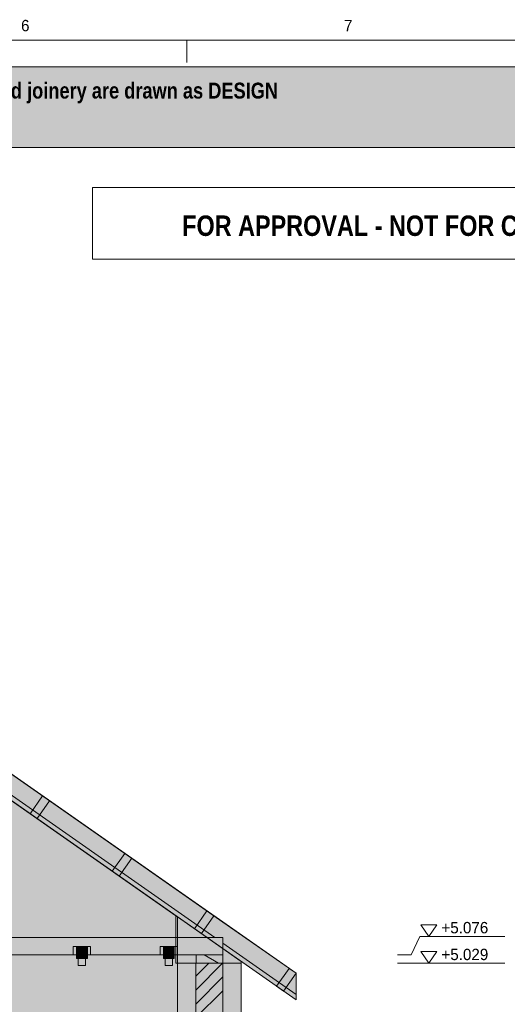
# Model space of a CAD drawing. Header units: millimetres. Extents: x 17 to 413, y 4 to 292.
# Tile 18 of 19: x 218 to 273, y 182 to 292. Entities that reach past the tile are written whole.
import ezdxf
from ezdxf.enums import TextEntityAlignment as Align

# ---------------------------------------------------------------- set-up
doc = ezdxf.new("R2010")
doc.units = ezdxf.units.MM
for name, color, linetype in [('FILL-C_BDBDBF', 7, 'Continuous'), ('FILL-C_CCB294', 7, 'Continuous'), ('FILL-EPS', 7, 'Continuous'), ('FILL-WHITE', 7, 'Continuous'), ('LINE-CORE', 7, 'Continuous'), ('LINE-INK', 7, 'Continuous'), ('LINE-RED', 7, 'Continuous'), ('LINE-STEEL_GREY', 7, 'Continuous'), ('LINE-TIMBER_DK', 7, 'Continuous'), ('TEXT-INK', 7, 'Continuous'), ('TEXT-RED', 7, 'Continuous'), ('TEXT-STEEL_GREY', 7, 'Continuous')]:
    doc.layers.add(name, color=color, linetype=linetype)
doc.styles.add('OpenSansCondensed-Bold', font='OpenSansCondensed-Bold.ttf')

msp = doc.modelspace()

# ---------------------------------------------------------------- hatches: boundary and pattern name
at = {"layer": 'FILL-C_BDBDBF', "true_color": 0xbdbdbf}
h = msp.add_hatch(color=9, dxfattribs=at)
h.dxf.hatch_style = 1
h.paths.add_polyline_path([(240.8, 186.72), (240.8, 180.64), (239.36, 180.64), (237.75, 180.64), (237.75, 186.72), (240.21, 186.72)])
at = {"layer": 'FILL-C_CCB294', "true_color": 0xccb294}
h = msp.add_hatch(color=253, dxfattribs=at)
h.dxf.hatch_style = 1
h.paths.add_polyline_path([(237.8, 186.72), (237.8, 187.43), (237.8, 187.66), (238.53, 187.66), (240.8, 187.66), (240.8, 186.95), (240.8, 186.72), (240.06, 186.72)])
h = msp.add_hatch(color=253, dxfattribs=at)
h.dxf.hatch_style = 1
h.paths.add_polyline_path([(237.8, 186.72), (237.8, 187.43), (237.8, 187.66), (238.53, 187.66), (240.8, 187.66), (240.8, 186.95), (240.8, 186.72), (240.06, 186.72)])
at = {"layer": 'FILL-EPS', "true_color": 0xccffff}
h = msp.add_hatch(color=7, dxfattribs=at)
h.dxf.hatch_style = 1
h.paths.add_polyline_path([(237.75, 186.72), (237.75, 180.64), (235.72, 180.64), (235.72, 181.34), (235.72, 182.22), (235.72, 182.62), (235.72, 186.72)])
h = msp.add_hatch(color=7, dxfattribs=at)
h.dxf.hatch_style = 1
h.paths.add_polyline_path([(242.83, 184.13), (242.83, 183.89), (242.83, 183.31), (242.83, 182.69), (242.83, 180.64), (242.83, 180.14), (242.27, 180.14), (240.82, 180.14), (240.82, 180.49), (240.82, 180.64), (240.8, 180.64), (240.8, 186.72), (242.83, 186.72)])
at = {"layer": 'FILL-WHITE', "true_color": 0xfff5f0}
h = msp.add_hatch(color=7, dxfattribs=at)
h.dxf.hatch_style = 1
h.paths.add_polyline_path([(23, 278), (307, 278), (307, 287), (23, 287)])
at = {"layer": 'FILL-WHITE', "true_color": 0xffffff}
h = msp.add_hatch(color=7, dxfattribs=at)
h.dxf.hatch_style = 1
h.paths.add_polyline_path([(156.3, 250.48), (248.97, 185.6), (248.97, 182.62), (156.3, 247.51)])
h = msp.add_hatch(color=7, dxfattribs=at)
h.dxf.hatch_style = 1
h.paths.add_polyline_path([(248.97, 185.6), (248.97, 182.62), (156.3, 247.51), (156.3, 250.48)])
h = msp.add_hatch(color=7, dxfattribs=at)
h.dxf.hatch_style = 1
h.paths.add_polyline_path([(156.3, 250.48), (248.97, 185.6), (248.97, 182.62), (156.3, 247.51)])
h = msp.add_hatch(color=7, dxfattribs=at)
h.dxf.hatch_style = 1
h.paths.add_polyline_path([(248.97, 185.6), (248.97, 182.62), (156.3, 247.51), (156.3, 250.48)])
h = msp.add_hatch(color=7, dxfattribs=at)
h.dxf.hatch_style = 1
h.paths.add_polyline_path([(156.3, 250.48), (240.8, 191.32), (248.97, 185.6), (248.97, 183.23), (240.8, 188.95), (240.8, 189.6), (239.87, 189.6), (156.3, 248.12)])
h = msp.add_hatch(color=7, dxfattribs=at)
h.dxf.hatch_style = 1
h.paths.add_polyline_path([(240.79, 191.32), (240.8, 191.32), (240.8, 191.32), (248.97, 185.6), (248.97, 185.6), (248.97, 183.23), (240.8, 188.95), (240.8, 189.6), (239.87, 189.6), (156.3, 248.12), (156.3, 250.48)])
h = msp.add_hatch(color=7, dxfattribs=at)
h.dxf.hatch_style = 1
h.paths.add_polyline_path([(156.3, 250.48), (240.8, 191.32), (248.97, 185.6), (248.97, 183.23), (240.8, 188.95), (240.8, 189.6), (239.87, 189.6), (156.3, 248.12)])
h = msp.add_hatch(color=7, dxfattribs=at)
h.dxf.hatch_style = 1
h.paths.add_polyline_path([(240.79, 191.32), (240.8, 191.32), (240.8, 191.32), (248.97, 185.6), (248.97, 185.6), (248.97, 183.23), (240.8, 188.95), (240.8, 189.6), (239.87, 189.6), (156.3, 248.12), (156.3, 250.48)])
h = msp.add_hatch(color=7, dxfattribs=at)
h.dxf.hatch_style = 1
h.paths.add_polyline_path([(156.3, 250.48), (240.8, 191.32), (248.97, 185.6), (248.97, 183.23), (240.8, 188.95), (240.8, 189.6), (239.87, 189.6), (156.3, 248.12)])
h = msp.add_hatch(color=7, dxfattribs=at)
h.dxf.hatch_style = 1
h.paths.add_polyline_path([(240.79, 191.32), (240.8, 191.32), (240.8, 191.32), (248.97, 185.6), (248.97, 185.6), (248.97, 183.23), (240.8, 188.95), (240.8, 189.6), (239.87, 189.6), (156.3, 248.12), (156.3, 250.48)])
h = msp.add_hatch(color=7, dxfattribs=at)
h.dxf.hatch_style = 1
h.paths.add_polyline_path([(156.3, 250.48), (240.8, 191.32), (248.97, 185.6), (248.97, 183.23), (240.8, 188.95), (240.8, 189.6), (239.87, 189.6), (156.3, 248.12)])
h = msp.add_hatch(color=7, dxfattribs=at)
h.dxf.hatch_style = 1
h.paths.add_polyline_path([(240.79, 191.32), (240.8, 191.32), (240.8, 191.32), (248.97, 185.6), (248.97, 185.6), (248.97, 183.23), (240.8, 188.95), (240.8, 189.6), (239.87, 189.6), (156.3, 248.12), (156.3, 250.48)])
h = msp.add_hatch(color=7, dxfattribs=at)
h.dxf.hatch_style = 1
h.paths.add_polyline_path([(156.3, 250.48), (240.8, 191.32), (248.97, 185.6), (248.97, 183.23), (240.8, 188.95), (240.8, 189.6), (239.87, 189.6), (156.3, 248.12)])
h = msp.add_hatch(color=7, dxfattribs=at)
h.dxf.hatch_style = 1
h.paths.add_polyline_path([(240.79, 191.32), (240.8, 191.32), (240.8, 191.32), (248.97, 185.6), (248.97, 185.6), (248.97, 183.23), (240.8, 188.95), (240.8, 189.6), (239.87, 189.6), (156.3, 248.12), (156.3, 250.48)])
h = msp.add_hatch(color=7, dxfattribs=at)
h.dxf.hatch_style = 1
h.paths.add_polyline_path([(156.3, 250.48), (240.8, 191.32), (248.97, 185.6), (248.97, 183.23), (240.8, 188.95), (240.8, 189.6), (239.87, 189.6), (156.3, 248.12)])
h = msp.add_hatch(color=7, dxfattribs=at)
h.dxf.hatch_style = 1
h.paths.add_polyline_path([(240.79, 191.32), (240.8, 191.32), (240.8, 191.32), (248.97, 185.6), (248.97, 185.6), (248.97, 183.23), (240.8, 188.95), (240.8, 189.6), (239.87, 189.6), (156.3, 248.12), (156.3, 250.48)])
h = msp.add_hatch(color=7, dxfattribs=at)
h.dxf.hatch_style = 1
h.paths.add_polyline_path([(156.3, 250.48), (240.8, 191.32), (248.97, 185.6), (248.97, 183.23), (240.8, 188.95), (240.8, 189.6), (239.87, 189.6), (156.3, 248.12)])
h = msp.add_hatch(color=7, dxfattribs=at)
h.dxf.hatch_style = 1
h.paths.add_polyline_path([(240.79, 191.32), (240.8, 191.32), (240.8, 191.32), (248.97, 185.6), (248.97, 185.6), (248.97, 183.23), (240.8, 188.95), (240.8, 189.6), (239.87, 189.6), (156.3, 248.12), (156.3, 250.48)])
h = msp.add_hatch(color=7, dxfattribs=at)
h.dxf.hatch_style = 1
h.paths.add_polyline_path([(76.89, 191.9), (147.85, 241.59), (164.75, 241.59), (235.71, 191.9), (235.71, 141), (76.89, 141)])
h.paths.add_polyline_path([(191.43, 158.79), (191.43, 180.14), (177.42, 180.14), (177.42, 158.79)], flags=0)
h = msp.add_hatch(color=7, dxfattribs=at)
h.dxf.hatch_style = 1
h.paths.add_polyline_path([(76.89, 186.72), (77.06, 186.72), (77.06, 186.73), (77.09, 186.72), (77.09, 192.04), (147.85, 241.59), (164.75, 241.59), (165.97, 240.74), (235.51, 192.04), (235.51, 186.72), (235.71, 186.72), (235.71, 141), (76.89, 141)])
h.paths.add_polyline_path([(191.93, 158.79), (191.93, 180.64), (191.9, 180.63), (191.89, 180.64), (176.92, 180.64), (176.92, 158.79)], flags=0)
h = msp.add_hatch(color=7, dxfattribs=at)
h.dxf.hatch_style = 1
h.paths.add_polyline_path([(219.23, 203.44), (220.63, 205.44), (221.4, 204.9), (220, 202.91)])
h = msp.add_hatch(color=7, dxfattribs=at)
h.dxf.hatch_style = 1
h.paths.add_polyline_path([(219.23, 203.44), (220.63, 205.44), (221.4, 204.9), (220, 202.91)])
h = msp.add_hatch(color=7, dxfattribs=at)
h.dxf.hatch_style = 1
h.paths.add_polyline_path([(228.42, 197.01), (229.82, 199.01), (230.59, 198.47), (229.19, 196.47)])
h = msp.add_hatch(color=7, dxfattribs=at)
h.dxf.hatch_style = 1
h.paths.add_polyline_path([(228.42, 197.01), (229.82, 199.01), (230.59, 198.47), (229.19, 196.47)])
h = msp.add_hatch(color=7, dxfattribs=at)
h.dxf.hatch_style = 1
h.paths.add_polyline_path([(235.71, 191.9), (235.71, 186.72), (235.51, 186.72), (235.51, 192.04)])
h = msp.add_hatch(color=7, dxfattribs=at)
h.dxf.hatch_style = 1
h.paths.add_polyline_path([(235.71, 191.9), (242.83, 186.92), (242.83, 141), (235.71, 141)])
h = msp.add_hatch(color=7, dxfattribs=at)
h.dxf.hatch_style = 1
h.paths.add_polyline_path([(242.83, 186.92), (242.83, 186.72), (235.71, 186.72), (235.71, 191.9)])
h = msp.add_hatch(color=7, dxfattribs=at)
h.dxf.hatch_style = 1
h.paths.add_polyline_path([(237.61, 190.58), (239.01, 192.57), (239.78, 192.03), (238.38, 190.04)])
h = msp.add_hatch(color=7, dxfattribs=at)
h.dxf.hatch_style = 1
h.paths.add_polyline_path([(237.61, 190.58), (239.01, 192.57), (239.78, 192.03), (238.38, 190.04)])
h = msp.add_hatch(color=7, dxfattribs=at)
h.dxf.hatch_style = 1
h.paths.add_polyline_path([(71.81, 189.6), (240.8, 189.6), (240.8, 187.66), (71.81, 187.66)])
h = msp.add_hatch(color=7, dxfattribs=at)
h.dxf.hatch_style = 1
h.paths.add_polyline_path([(71.81, 189.6), (240.8, 189.6), (240.8, 187.66), (71.81, 187.66)])
h = msp.add_hatch(color=7, dxfattribs=at)
h.dxf.hatch_style = 1
h.paths.add_polyline_path([(71.81, 189.6), (240.8, 189.6), (240.8, 187.66), (71.81, 187.66)])
h = msp.add_hatch(color=7, dxfattribs=at)
h.dxf.hatch_style = 1
h.paths.add_polyline_path([(71.81, 189.6), (240.8, 189.6), (240.8, 187.66), (71.81, 187.66)])
h = msp.add_hatch(color=7, dxfattribs=at)
h.dxf.hatch_style = 1
h.paths.add_polyline_path([(71.81, 189.6), (240.8, 189.6), (240.8, 187.66), (71.81, 187.66)])
h = msp.add_hatch(color=7, dxfattribs=at)
h.dxf.hatch_style = 1
h.paths.add_polyline_path([(71.81, 189.6), (240.8, 189.6), (240.8, 187.66), (71.81, 187.66)])
h = msp.add_hatch(color=7, dxfattribs=at)
h.dxf.hatch_style = 1
h.paths.add_polyline_path([(71.81, 189.6), (240.8, 189.6), (240.8, 187.66), (71.81, 187.66)])
h = msp.add_hatch(color=7, dxfattribs=at)
h.dxf.hatch_style = 1
h.paths.add_polyline_path([(71.81, 189.6), (240.8, 189.6), (240.8, 187.66), (71.81, 187.66)])
h = msp.add_hatch(color=7, dxfattribs=at)
h.dxf.hatch_style = 1
h.paths.add_polyline_path([(71.81, 189.6), (240.8, 189.6), (240.8, 187.66), (71.81, 187.66)])
h = msp.add_hatch(color=7, dxfattribs=at)
h.dxf.hatch_style = 1
h.paths.add_polyline_path([(71.81, 189.6), (240.8, 189.6), (240.8, 187.66), (71.81, 187.66)])
h = msp.add_hatch(color=7, dxfattribs=at)
h.dxf.hatch_style = 1
h.paths.add_polyline_path([(71.81, 189.6), (240.8, 189.6), (240.8, 187.66), (71.81, 187.66)])
h = msp.add_hatch(color=7, dxfattribs=at)
h.dxf.hatch_style = 1
h.paths.add_polyline_path([(71.81, 189.6), (240.8, 189.6), (240.8, 187.66), (71.81, 187.66)])
h = msp.add_hatch(color=7, dxfattribs=at)
h.dxf.hatch_style = 1
h.paths.add_polyline_path([(71.81, 189.6), (240.8, 189.6), (240.8, 187.66), (71.81, 187.66)])
h = msp.add_hatch(color=7, dxfattribs=at)
h.dxf.hatch_style = 1
h.paths.add_polyline_path([(71.81, 189.6), (240.8, 189.6), (240.8, 187.66), (71.81, 187.66)])
h = msp.add_hatch(color=7, dxfattribs=at)
h.dxf.hatch_style = 1
h.paths.add_polyline_path([(224.05, 188.6), (224.41, 188.6), (225.99, 188.6), (225.99, 187.66), (225.63, 187.66), (225.63, 187.26), (224.41, 187.26), (224.41, 187.66), (224.05, 187.66)])
h = msp.add_hatch(color=7, dxfattribs=at)
h.dxf.hatch_style = 1
h.paths.add_polyline_path([(225.63, 188.6), (225.99, 188.6), (225.99, 187.66), (225.63, 187.66), (225.63, 187.26), (224.41, 187.26), (224.41, 187.66), (224.05, 187.66), (224.05, 188.6)])
h = msp.add_hatch(color=7, dxfattribs=at)
h.dxf.hatch_style = 1
h.paths.add_polyline_path([(224.41, 188.6), (225.63, 188.6), (225.63, 187.26), (224.41, 187.26)])
h = msp.add_hatch(color=7, dxfattribs=at)
h.dxf.hatch_style = 1
h.paths.add_polyline_path([(225.63, 188.6), (225.63, 187.26), (224.41, 187.26), (224.41, 188.6)])
h = msp.add_hatch(color=7, dxfattribs=at)
h.dxf.hatch_style = 1
h.paths.add_polyline_path([(233.77, 188.6), (234.13, 188.6), (235.71, 188.6), (235.71, 187.66), (235.35, 187.66), (235.35, 187.26), (234.13, 187.26), (234.13, 187.66), (233.77, 187.66)])
h = msp.add_hatch(color=7, dxfattribs=at)
h.dxf.hatch_style = 1
h.paths.add_polyline_path([(235.35, 188.6), (235.71, 188.6), (235.71, 187.66), (235.35, 187.66), (235.35, 187.26), (234.13, 187.26), (234.13, 187.66), (233.77, 187.66), (233.77, 188.6)])
h = msp.add_hatch(color=7, dxfattribs=at)
h.dxf.hatch_style = 1
h.paths.add_polyline_path([(234.13, 188.6), (235.35, 188.6), (235.35, 187.26), (234.13, 187.26)])
h = msp.add_hatch(color=7, dxfattribs=at)
h.dxf.hatch_style = 1
h.paths.add_polyline_path([(235.35, 188.6), (235.35, 187.26), (234.13, 187.26), (234.13, 188.6)])
h = msp.add_hatch(color=7, dxfattribs=at)
h.dxf.hatch_style = 1
h.paths.add_polyline_path([(224.62, 188.26), (225.42, 188.26), (225.42, 186.46), (224.62, 186.46)])
h = msp.add_hatch(color=7, dxfattribs=at)
h.dxf.hatch_style = 1
h.paths.add_polyline_path([(225.42, 188.26), (225.42, 186.46), (224.62, 186.46), (224.62, 188.26)])
h = msp.add_hatch(color=7, dxfattribs=at)
h.dxf.hatch_style = 1
h.paths.add_polyline_path([(234.34, 186.46), (234.34, 188.26), (235.14, 188.26), (235.14, 186.46), (234.34, 186.46)])
h = msp.add_hatch(color=7, dxfattribs=at)
h.dxf.hatch_style = 1
h.paths.add_polyline_path([(234.34, 188.26), (235.14, 188.26), (235.14, 186.46), (234.34, 186.46)])
h = msp.add_hatch(color=7, dxfattribs=at)
h.dxf.hatch_style = 1
h.paths.add_polyline_path([(237.8, 187.66), (240.8, 187.66), (240.8, 186.72), (237.8, 186.72)])
h = msp.add_hatch(color=7, dxfattribs=at)
h.dxf.hatch_style = 1
h.paths.add_polyline_path([(235.71, 141), (235.71, 141), (235.71, 186.72), (235.72, 186.72), (242.83, 186.72), (242.83, 141), (235.71, 141)])
h = msp.add_hatch(color=7, dxfattribs=at)
h.dxf.hatch_style = 1
h.paths.add_polyline_path([(235.72, 141), (235.72, 186.72), (242.83, 186.72), (242.83, 141)])
h = msp.add_hatch(color=7, dxfattribs=at)
h.dxf.hatch_style = 1
h.paths.add_polyline_path([(246.8, 184.14), (248.2, 186.14), (248.97, 185.6), (247.57, 183.6)])
h = msp.add_hatch(color=7, dxfattribs=at)
h.dxf.hatch_style = 1
h.paths.add_polyline_path([(246.8, 184.14), (248.2, 186.14), (248.97, 185.6), (247.57, 183.6)])

# ---------------------------------------------------------------- linework, layer by layer
at = {"layer": 'LINE-CORE', "lineweight": 5}
for points in [[(156.3, 250.48), (248.97, 185.6), (248.97, 185.6), (248.97, 182.62), (156.3, 247.51)], [(248.97, 185.6), (248.97, 182.62), (156.3, 247.51), (156.3, 250.48)], [(156.3, 250.48), (248.97, 185.6), (248.97, 185.6), (248.97, 182.62), (156.3, 247.51)], [(248.97, 185.6), (248.97, 182.62), (156.3, 247.51), (156.3, 250.48)], [(156.3, 250.48), (240.8, 191.32), (240.8, 191.32), (240.8, 191.32), (248.97, 185.6), (248.97, 185.6), (248.97, 185.6), (248.97, 183.23), (240.8, 188.95), (240.8, 188.95), (240.8, 188.95), (240.8, 189.6), (239.87, 189.6), (239.87, 189.6), (156.3, 248.12)], [(240.79, 191.32), (240.8, 191.32), (240.8, 191.32), (248.97, 185.6), (248.97, 185.6), (248.97, 183.23), (240.8, 188.95), (240.8, 189.6), (239.87, 189.6), (156.3, 248.12), (156.3, 250.48)], [(156.3, 250.48), (240.8, 191.32), (240.8, 191.32), (240.8, 191.32), (248.97, 185.6), (248.97, 185.6), (248.97, 185.6), (248.97, 183.23), (240.8, 188.95), (240.8, 188.95), (240.8, 188.95), (240.8, 189.6), (239.87, 189.6), (239.87, 189.6), (156.3, 248.12)], [(240.79, 191.32), (240.8, 191.32), (240.8, 191.32), (248.97, 185.6), (248.97, 185.6), (248.97, 183.23), (240.8, 188.95), (240.8, 189.6), (239.87, 189.6), (156.3, 248.12), (156.3, 250.48)], [(156.3, 250.48), (240.8, 191.32), (240.8, 191.32), (240.8, 191.32), (248.97, 185.6), (248.97, 185.6), (248.97, 185.6), (248.97, 183.23), (240.8, 188.95), (240.8, 188.95), (240.8, 188.95), (240.8, 189.6), (239.87, 189.6), (239.87, 189.6), (156.3, 248.12)], [(240.79, 191.32), (240.8, 191.32), (240.8, 191.32), (248.97, 185.6), (248.97, 185.6), (248.97, 183.23), (240.8, 188.95), (240.8, 189.6), (239.87, 189.6), (156.3, 248.12), (156.3, 250.48)], [(156.3, 250.48), (240.8, 191.32), (240.8, 191.32), (240.8, 191.32), (248.97, 185.6), (248.97, 185.6), (248.97, 185.6), (248.97, 183.23), (240.8, 188.95), (240.8, 188.95), (240.8, 188.95), (240.8, 189.6), (239.87, 189.6), (239.87, 189.6), (156.3, 248.12)], [(240.79, 191.32), (240.8, 191.32), (240.8, 191.32), (248.97, 185.6), (248.97, 185.6), (248.97, 183.23), (240.8, 188.95), (240.8, 189.6), (239.87, 189.6), (156.3, 248.12), (156.3, 250.48)], [(156.3, 250.48), (240.8, 191.32), (240.8, 191.32), (240.8, 191.32), (248.97, 185.6), (248.97, 185.6), (248.97, 185.6), (248.97, 183.23), (240.8, 188.95), (240.8, 188.95), (240.8, 188.95), (240.8, 189.6), (239.87, 189.6), (239.87, 189.6), (156.3, 248.12)], [(240.79, 191.32), (240.8, 191.32), (240.8, 191.32), (248.97, 185.6), (248.97, 185.6), (248.97, 183.23), (240.8, 188.95), (240.8, 189.6), (239.87, 189.6), (156.3, 248.12), (156.3, 250.48)], [(156.3, 250.48), (240.8, 191.32), (240.8, 191.32), (240.8, 191.32), (248.97, 185.6), (248.97, 185.6), (248.97, 185.6), (248.97, 183.23), (240.8, 188.95), (240.8, 188.95), (240.8, 188.95), (240.8, 189.6), (239.87, 189.6), (239.87, 189.6), (156.3, 248.12)], [(240.79, 191.32), (240.8, 191.32), (240.8, 191.32), (248.97, 185.6), (248.97, 185.6), (248.97, 183.23), (240.8, 188.95), (240.8, 189.6), (239.87, 189.6), (156.3, 248.12), (156.3, 250.48)], [(156.3, 250.48), (240.8, 191.32), (240.8, 191.32), (240.8, 191.32), (248.97, 185.6), (248.97, 185.6), (248.97, 185.6), (248.97, 183.23), (240.8, 188.95), (240.8, 188.95), (240.8, 188.95), (240.8, 189.6), (239.87, 189.6), (239.87, 189.6), (156.3, 248.12)], [(240.79, 191.32), (240.8, 191.32), (240.8, 191.32), (248.97, 185.6), (248.97, 185.6), (248.97, 183.23), (240.8, 188.95), (240.8, 189.6), (239.87, 189.6), (156.3, 248.12), (156.3, 250.48)], [(76.89, 191.9), (147.85, 241.59), (147.85, 241.59), (147.85, 241.59), (147.85, 241.59), (164.75, 241.59), (164.75, 241.59), (164.75, 241.59), (164.75, 241.59), (235.71, 191.9), (235.71, 191.9), (235.71, 191.9), (235.71, 191.9), (235.71, 191.9), (235.71, 191.9), (235.71, 191.9), (235.71, 141), (76.89, 141)], [(76.89, 186.72), (77.06, 186.72), (77.06, 186.73), (77.09, 186.72), (77.09, 192.04), (77.09, 192.04), (147.85, 241.59), (147.85, 241.59), (164.75, 241.59), (165.97, 240.74), (165.97, 240.74), (165.97, 240.74), (235.51, 192.04), (235.51, 192.04), (235.51, 192.04), (235.51, 186.72), (235.71, 186.72), (235.71, 141), (235.71, 141), (235.71, 141), (235.71, 141), (76.89, 141)], [(219.23, 203.44), (220.63, 205.44), (221.4, 204.9), (220, 202.91)], [(219.23, 203.44), (220.63, 205.44), (221.4, 204.9), (220, 202.91)], [(228.42, 197.01), (229.82, 199.01), (229.82, 199.01), (229.82, 199.01), (230.59, 198.47), (229.19, 196.47), (229.19, 196.47), (229.19, 196.47)], [(228.42, 197.01), (229.82, 199.01), (229.82, 199.01), (229.82, 199.01), (230.59, 198.47), (229.19, 196.47), (229.19, 196.47), (229.19, 196.47)], [(235.71, 191.9), (235.71, 186.72), (235.51, 186.72), (235.51, 192.04)], [(235.71, 191.9), (242.83, 186.92), (242.83, 141), (235.71, 141)], [(242.83, 186.92), (242.83, 186.72), (235.71, 186.72), (235.71, 191.9)], [(237.61, 190.58), (239.01, 192.57), (239.78, 192.03), (238.38, 190.04)], [(237.61, 190.58), (239.01, 192.57), (239.78, 192.03), (238.38, 190.04)], [(71.81, 189.6), (240.8, 189.6), (240.8, 187.66), (240.8, 187.66), (71.81, 187.66), (71.81, 189.6)], [(71.81, 189.6), (240.8, 189.6), (240.8, 189.6), (240.8, 187.66), (71.81, 187.66), (71.81, 187.66)], [(71.81, 189.6), (240.8, 189.6), (240.8, 187.66), (240.8, 187.66), (71.81, 187.66), (71.81, 189.6)], [(71.81, 189.6), (240.8, 189.6), (240.8, 189.6), (240.8, 187.66), (71.81, 187.66), (71.81, 187.66)], [(71.81, 189.6), (240.8, 189.6), (240.8, 187.66), (240.8, 187.66), (71.81, 187.66), (71.81, 189.6)], [(71.81, 189.6), (240.8, 189.6), (240.8, 189.6), (240.8, 187.66), (71.81, 187.66), (71.81, 187.66)], [(71.81, 189.6), (240.8, 189.6), (240.8, 187.66), (240.8, 187.66), (71.81, 187.66), (71.81, 189.6)], [(71.81, 189.6), (240.8, 189.6), (240.8, 189.6), (240.8, 187.66), (71.81, 187.66), (71.81, 187.66)], [(71.81, 189.6), (240.8, 189.6), (240.8, 187.66), (240.8, 187.66), (71.81, 187.66), (71.81, 189.6)], [(71.81, 189.6), (240.8, 189.6), (240.8, 189.6), (240.8, 187.66), (71.81, 187.66), (71.81, 187.66)], [(71.81, 189.6), (240.8, 189.6), (240.8, 187.66), (240.8, 187.66), (71.81, 187.66), (71.81, 189.6)], [(71.81, 189.6), (240.8, 189.6), (240.8, 189.6), (240.8, 187.66), (71.81, 187.66), (71.81, 187.66)], [(71.81, 189.6), (240.8, 189.6), (240.8, 187.66), (240.8, 187.66), (71.81, 187.66), (71.81, 189.6)], [(71.81, 189.6), (240.8, 189.6), (240.8, 189.6), (240.8, 187.66), (71.81, 187.66), (71.81, 187.66)], [(224.05, 188.6), (224.41, 188.6), (225.99, 188.6), (225.99, 187.66), (225.63, 187.66), (225.63, 187.26), (224.41, 187.26), (224.41, 187.66), (224.05, 187.66)], [(225.63, 188.6), (225.99, 188.6), (225.99, 187.66), (225.63, 187.66), (225.63, 187.26), (224.41, 187.26), (224.41, 187.66), (224.05, 187.66), (224.05, 188.6)], [(224.41, 188.6), (225.63, 188.6), (225.63, 187.26), (224.41, 187.26)], [(225.63, 188.6), (225.63, 187.26), (224.41, 187.26), (224.41, 188.6)], [(233.77, 188.6), (234.13, 188.6), (235.71, 188.6), (235.71, 187.66), (235.35, 187.66), (235.35, 187.26), (234.13, 187.26), (234.13, 187.66), (233.77, 187.66)], [(235.35, 188.6), (235.71, 188.6), (235.71, 187.66), (235.35, 187.66), (235.35, 187.26), (234.13, 187.26), (234.13, 187.66), (233.77, 187.66), (233.77, 188.6)], [(234.13, 188.6), (235.35, 188.6), (235.35, 187.26), (234.13, 187.26)], [(235.35, 188.6), (235.35, 187.26), (234.13, 187.26), (234.13, 188.6)], [(224.62, 188.26), (225.42, 188.26), (225.42, 186.46), (224.62, 186.46)], [(225.42, 188.26), (225.42, 186.46), (224.62, 186.46), (224.62, 188.26)], [(234.34, 186.46), (234.34, 186.46), (234.34, 188.26), (235.14, 188.26), (235.14, 188.26), (235.14, 188.26), (235.14, 188.26), (235.14, 186.46), (234.34, 186.46), (234.34, 186.46)], [(234.34, 188.26), (234.34, 188.26), (234.34, 188.26), (235.14, 188.26), (235.14, 186.46), (235.14, 186.46), (235.14, 186.46), (235.14, 186.46), (234.34, 186.46), (234.34, 188.26)], [(237.8, 187.66), (240.8, 187.66), (240.8, 186.72), (237.8, 186.72)], [(235.71, 141), (235.71, 141), (235.71, 186.72), (235.72, 186.72), (235.72, 186.72), (242.83, 186.72), (242.83, 186.72), (242.83, 141), (242.83, 141), (242.83, 141), (242.83, 141), (235.71, 141), (235.71, 141)], [(235.72, 141), (235.72, 186.72), (242.83, 186.72), (242.83, 186.72), (242.83, 141), (235.72, 141)], [(246.8, 184.14), (248.2, 186.14), (248.97, 185.6), (247.57, 183.6)], [(246.8, 184.14), (248.2, 186.14), (248.97, 185.6), (247.57, 183.6)]]:
    msp.add_lwpolyline(points, close=True, dxfattribs=at)
at = {"layer": 'LINE-INK', "lineweight": 5}
for p, q in [((236.75, 290), (236.75, 287.5)), ((261.83, 187.66), (262.83, 189.72)), ((262.83, 189.72), (272.32, 189.72)), ((260.33, 187.66), (261.83, 187.66)), ((260.33, 186.72), (261.83, 186.72)), ((261.83, 186.72), (262.83, 186.72)), ((262.83, 186.72), (272.32, 186.72))]:
    msp.add_line(p, q, dxfattribs=at)
for points in [[(20, 7), (413, 7), (413, 290), (20, 290)], [(263.83, 189.72), (262.93, 191.02), (264.73, 191.02)], [(237.8, 186.72), (237.8, 187.43), (237.8, 187.66), (238.53, 187.66), (240.8, 187.66), (240.8, 186.95), (240.8, 186.72), (240.06, 186.72)], [(237.8, 186.72), (237.8, 187.43), (237.8, 187.66), (238.53, 187.66), (240.8, 187.66), (240.8, 186.95), (240.8, 186.72), (240.06, 186.72)], [(263.83, 186.72), (262.93, 188.02), (264.73, 188.02)], [(237.75, 186.72), (237.75, 180.64), (235.72, 180.64), (235.72, 181.34), (235.72, 182.22), (235.72, 182.62), (235.72, 186.72)], [(242.83, 180.64), (242.83, 180.14), (242.27, 180.14), (240.82, 180.14), (240.82, 180.49), (240.82, 180.64), (240.8, 180.64), (239.36, 180.64), (237.75, 180.64), (235.72, 180.64), (235.72, 181.34), (235.72, 182.22), (235.72, 182.62), (235.72, 186.72), (237.75, 186.72), (240.21, 186.72), (240.8, 186.72), (242.83, 186.72), (242.83, 184.13), (242.83, 183.89), (242.83, 183.31), (242.83, 182.69)], [(240.8, 186.72), (240.8, 180.64), (239.36, 180.64), (237.75, 180.64), (237.75, 186.72), (240.21, 186.72)], [(242.83, 184.13), (242.83, 183.89), (242.83, 183.31), (242.83, 182.69), (242.83, 180.64), (242.83, 180.14), (242.27, 180.14), (240.82, 180.14), (240.82, 180.49), (240.82, 180.64), (240.8, 180.64), (240.8, 186.72), (242.83, 186.72)]]:
    msp.add_lwpolyline(points, close=True, dxfattribs=at)
at = {"layer": 'LINE-RED', "lineweight": 5}
for points in [[(23, 278), (307, 278), (307, 287), (23, 287)], [(226.21, 265.5), (303, 265.5), (303, 273.5), (226.21, 273.5)]]:
    msp.add_lwpolyline(points, close=True, dxfattribs=at)
at = {"layer": 'LINE-STEEL_GREY', "lineweight": 5}
for p, q in [((237.75, 183.71), (240.76, 186.72)), ((237.75, 185.27), (239.2, 186.72)), ((237.75, 182.16), (240.8, 185.21)), ((237.78, 180.64), (240.8, 183.65))]:
    msp.add_line(p, q, dxfattribs=at)
at = {"layer": 'LINE-TIMBER_DK', "lineweight": 5}
msp.add_line((238.69, 187.66), (240.31, 186.72), dxfattribs=at)
msp.add_line((238.69, 187.66), (240.31, 186.72), dxfattribs=at)

# ---------------------------------------------------------------- texts
at = {"layer": 'TEXT-INK', "style": 'OpenSansCondensed-Bold'}
msp.add_text('ICF PACKAGE: Nudura ICF formwork and accessories are our supply. Raft and foundations AS PER THE ARCHITECTURAL DRAWINGS; joist ledgers by the engineer. Floors, stairs, partitions, roof and joinery are drawn as DESIGN', height=1.778, dxfattribs=at).set_placement((24.6, 283.47))
at = {"layer": 'TEXT-INK'}
for s, p in [('+5.076', (265.23, 190.07)), ('+5.029', (265.23, 187.07))]:
    msp.add_text(s, height=1.27, dxfattribs=at).set_placement(p)
at = {"layer": 'TEXT-RED', "style": 'OpenSansCondensed-Bold'}
msp.add_text('FOR APPROVAL - NOT FOR CONSTRUCTION', height=2.286, dxfattribs=at).set_placement((264.6, 268.1), align=Align.CENTER)
at = {"layer": 'TEXT-STEEL_GREY'}
for s, p in [('6', (218.69, 291)), ('7', (254.81, 291))]:
    msp.add_text(s, height=1.27, dxfattribs=at).set_placement(p, align=Align.CENTER)

doc.saveas('drawing.dxf')
